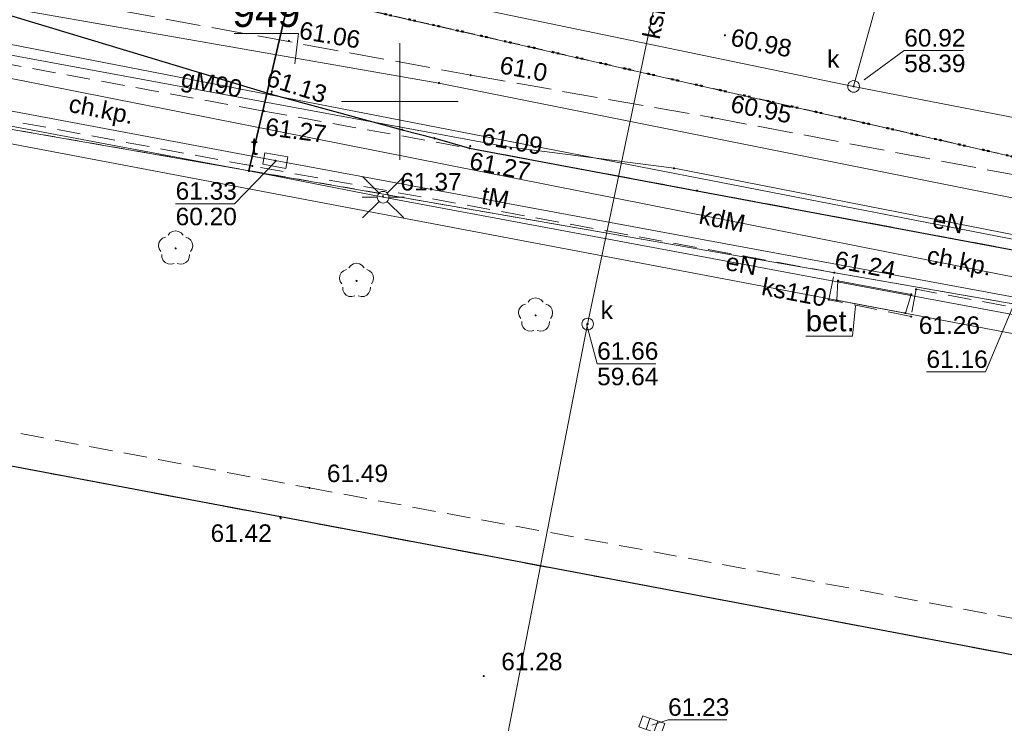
# Model space of a CAD drawing. Header units: millimetres. Extents: x 6421400 to 6424255, y 5791334 to 5793836.
# Tile 62 of 101: x 6422834 to 6422876, y 5792873 to 5792904. Entities that reach past the tile are written whole.
import ezdxf
from ezdxf.enums import TextEntityAlignment as Align

# ---------------------------------------------------------------- set-up
doc = ezdxf.new("R2010")
doc.units = ezdxf.units.MM
for name, pattern in [('KROPK2', [1, 0.05, -0.95]), ('PRZER1-1', [1, 0.5, -0.5]), ('PRZER2-1', [1.5, 1, -0.5]), ('PRZER3-1', [2, 1.5, -0.5])]:
    doc.linetypes.add(name, pattern=pattern)
doc.layers.get('0').update_dxf_attribs({"color": 252})
for name, color, linetype, lineweight in [('GESDZI', 252, 'Continuous', 18), ('GESDZI_O', 252, 'Continuous', 18), ('GESJAE', 252, 'Continuous', 35), ('GESUZY', 252, 'Continuous', 18), ('GSLKRW', 252, 'Continuous', 25), ('GSPPRB', 252, 'Continuous', 18), ('GSPRDL', 252, 'Continuous', 18), ('GSSINN', 252, 'Continuous', 18), ('GSSKOA', 252, 'Continuous', 18), ('GSSKOD', 252, 'Continuous', 18), ('GSSKOD_O', 252, 'Continuous', 18), ('GTGTXT_O', 252, 'Continuous', 18), ('GULENN', 252, 'Continuous', 18), ('GULENN_O', 252, 'Continuous', 18), ('GULEOR', 252, 'Continuous', 25), ('GULGPI', 252, 'Continuous', 18), ('GULGPI_O', 252, 'Continuous', 18), ('GULKDP', 252, 'Continuous', 18), ('GULKDP_O', 252, 'Continuous', 18), ('GULKSP', 252, 'Continuous', 18), ('GULKSP_O', 252, 'Continuous', 18), ('GULTPR', 252, 'Continuous', 18), ('GULTPR_O', 252, 'Continuous', 18), ('GUPISL', 252, 'Continuous', 18), ('GUPKKS', 252, 'Continuous', 18), ('GUPKSD', 252, 'Continuous', 18), ('GUPKSD_O', 252, 'Continuous', 18), ('GUPTSD', 252, 'Continuous', 18), ('GUPTSD_O', 252, 'Continuous', 18), ('Ramka sekcyjna', 252, 'Continuous', 18)]:
    doc.layers.add(name, color=color, linetype=linetype, lineweight=lineweight)
for name, color, linetype in [('GSPWPN', 252, 'Continuous'), ('GSPWPN_O', 252, 'Continuous'), ('GSPWPS', 252, 'Continuous'), ('GSPWPS_O', 252, 'Continuous'), ('GUPKSH', 252, 'Continuous'), ('GUPKSH_O', 252, 'Continuous'), ('GUPTSH', 252, 'Continuous'), ('GUPTSH_O', 252, 'Continuous'), ('xref', 252, 'Continuous')]:
    doc.layers.add(name, color=color, linetype=linetype)
doc.styles.add('Arial', font='arial.ttf')

# ---------------------------------------------------------------- blocks, each defined once
blk = doc.blocks.new('GSPRDL1')
blk.add_hatch(color=0).paths.add_polyline_path([(-0.045, 0), (-0.042798, -0.013906), (-0.036406, -0.02645), (-0.02645, -0.036406), (-0.013906, -0.042798), (0, -0.045), (0.013906, -0.042798), (0.02645, -0.036406), (0.036406, -0.02645), (0.042798, -0.013906), (0.045, 0), (0.042798, 0.013906), (0.036406, 0.02645), (0.02645, 0.036406), (0.013906, 0.042798), (0, 0.045), (-0.013906, 0.042798), (-0.02645, 0.036406), (-0.036406, 0.02645), (-0.042798, 0.013906)])
at = {"color": 0}
for points in [[(-0.646351, 0.068773), (-0.677512, 0.194901), (-0.663766, 0.324092), (-0.606763, 0.440839), (-0.513345, 0.531129), (-0.394725, 0.584125), (-0.265141, 0.593465)], [(-0.134326, 0.635969), (-0.024001, 0.70458), (0.103115, 0.731429), (0.231763, 0.713292), (0.346501, 0.652348), (0.433559, 0.55591), (0.482485, 0.435555)], [(0.563333, 0.324277), (0.662679, 0.240553), (0.727494, 0.127956), (0.75, 0), (0.727494, -0.127956), (0.662679, -0.240553), (0.563333, -0.324277)], [(-0.265141, -0.593465), (-0.394725, -0.584125), (-0.513345, -0.531129), (-0.606763, -0.440839), (-0.663766, -0.324092), (-0.677512, -0.194901), (-0.646351, -0.068773)], [(0.482485, -0.435555), (0.433559, -0.55591), (0.346501, -0.652348), (0.231763, -0.713292), (0.103115, -0.731429), (-0.024001, -0.70458), (-0.134326, -0.635969)]]:
    blk.add_lwpolyline(points, dxfattribs=at)
blk = doc.blocks.new('GSPWPS1')
blk.add_hatch(color=0).paths.add_polyline_path([(0, 0.045), (-0.011647, 0.043467), (-0.0225, 0.038971), (-0.03182, 0.03182), (-0.038971, 0.0225), (-0.043467, 0.011647), (-0.045, 0), (-0.043467, -0.011647), (-0.038971, -0.0225), (-0.03182, -0.03182), (-0.0225, -0.038971), (-0.011647, -0.043467), (0, -0.045), (0.011647, -0.043467), (0.0225, -0.038971), (0.03182, -0.03182), (0.038971, -0.0225), (0.043467, -0.011647), (0.045, 0), (0.043467, 0.011647), (0.038971, 0.0225), (0.03182, 0.03182), (0.0225, 0.038971), (0.011647, 0.043467)])
blk = doc.blocks.new('GSPWPN1')
blk.add_hatch(color=0).paths.add_polyline_path([(0, 0.045), (-0.011647, 0.043467), (-0.0225, 0.038971), (-0.03182, 0.03182), (-0.038971, 0.0225), (-0.043467, 0.011647), (-0.045, 0), (-0.043467, -0.011647), (-0.038971, -0.0225), (-0.03182, -0.03182), (-0.0225, -0.038971), (-0.011647, -0.043467), (0, -0.045), (0.011647, -0.043467), (0.0225, -0.038971), (0.03182, -0.03182), (0.038971, -0.0225), (0.043467, -0.011647), (0.045, 0), (0.043467, 0.011647), (0.038971, 0.0225), (0.03182, 0.03182), (0.0225, 0.038971), (0.011647, 0.043467)])
blk = doc.blocks.new('GUPKSH1')
blk.add_hatch(color=0).paths.add_polyline_path([(0, 0.045), (-0.011647, 0.043467), (-0.0225, 0.038971), (-0.03182, 0.03182), (-0.038971, 0.0225), (-0.043467, 0.011647), (-0.045, 0), (-0.043467, -0.011647), (-0.038971, -0.0225), (-0.03182, -0.03182), (-0.0225, -0.038971), (-0.011647, -0.043467), (0, -0.045), (0.011647, -0.043467), (0.0225, -0.038971), (0.03182, -0.03182), (0.038971, -0.0225), (0.043467, -0.011647), (0.045, 0), (0.043467, 0.011647), (0.038971, 0.0225), (0.03182, 0.03182), (0.0225, 0.038971), (0.011647, 0.043467)])
blk = doc.blocks.new('GUPTSH1')
blk.add_hatch(color=0).paths.add_polyline_path([(0, 0.045), (-0.011647, 0.043467), (-0.0225, 0.038971), (-0.03182, 0.03182), (-0.038971, 0.0225), (-0.043467, 0.011647), (-0.045, 0), (-0.043467, -0.011647), (-0.038971, -0.0225), (-0.03182, -0.03182), (-0.0225, -0.038971), (-0.011647, -0.043467), (0, -0.045), (0.011647, -0.043467), (0.0225, -0.038971), (0.03182, -0.03182), (0.038971, -0.0225), (0.043467, -0.011647), (0.045, 0), (0.043467, 0.011647), (0.038971, 0.0225), (0.03182, 0.03182), (0.0225, 0.038971), (0.011647, 0.043467)])
blk = doc.blocks.new('GUPKSD1_1')
at = {"color": 0}
blk.add_lwpolyline([(0.25, 0), (0.241481, -0.064705), (0.216506, -0.125), (0.176777, -0.176777), (0.125, -0.216506), (0.064705, -0.241481), (0, -0.25), (-0.064705, -0.241481), (-0.125, -0.216506), (-0.176777, -0.176777), (-0.216506, -0.125), (-0.241481, -0.064705), (-0.25, 0), (-0.241481, 0.064705), (-0.216506, 0.125), (-0.176777, 0.176777), (-0.125, 0.216506), (-0.064705, 0.241481), (0, 0.25), (0.064705, 0.241481), (0.125, 0.216506), (0.176777, 0.176777), (0.216506, 0.125), (0.241481, 0.064705)], close=True, dxfattribs=at)
blk = doc.blocks.new('GUPKKS1')
at = {"color": 0}
blk.add_lwpolyline([(0.5, -0.25), (-0.5, -0.25), (-0.5, 0.25), (0.5, 0.25)], close=True, dxfattribs=at)
for points in [[(-0.175, -0.25), (-0.175, 0.25)], [(0.175, -0.25), (0.175, 0.25)]]:
    blk.add_lwpolyline(points, dxfattribs=at)
blk = doc.blocks.new('GUPISL1_2')
at = {"color": 0}
for points in [[(-0.176777, 0.176777), (-0.883883, 0.883883)], [(0, 0.25), (0, 0.9)], [(0.176777, 0.176777), (0.883883, 0.883883)], [(-0.176777, -0.176777), (-0.883883, -0.883883)], [(0, -0.25), (0, -0.9)], [(0.176777, -0.176777), (0.883883, -0.883883)]]:
    blk.add_lwpolyline(points, dxfattribs=at)
blk.add_lwpolyline([(0.25, 0), (0.241481, -0.064705), (0.216506, -0.125), (0.176777, -0.176777), (0.125, -0.216506), (0.064705, -0.241481), (0, -0.25), (-0.064705, -0.241481), (-0.125, -0.216506), (-0.176777, -0.176777), (-0.216506, -0.125), (-0.241481, -0.064705), (-0.25, 0), (-0.241481, 0.064705), (-0.216506, 0.125), (-0.176777, 0.176777), (-0.125, 0.216506), (-0.064705, 0.241481), (0, 0.25), (0.064705, 0.241481), (0.125, 0.216506), (0.176777, 0.176777), (0.216506, 0.125), (0.241481, 0.064705)], close=True, dxfattribs=at)
blk = doc.blocks.new('GUPTSD1_3')
at = {"color": 0}
blk.add_lwpolyline([(0.5, 0.25), (0.5, -0.25), (-0.5, -0.25), (-0.5, 0.25)], close=True, dxfattribs=at)
blk = doc.blocks.new('GSPPRB0')
at = {"color": 0, "lineweight": 18}
blk.add_lwpolyline([(-0.007955, 0.0225), (0.007955, 0.0225), (0.0225, 0.007955), (0.0225, -0.007955), (0.007955, -0.0225), (-0.007955, -0.0225), (-0.0225, -0.007955), (-0.0225, 0.007955)], close=True, dxfattribs=at)
blk = doc.blocks.new('G$CC51CC4AD')
at = {"layer": 'GESDZI', "linetype": 'Continuous', "lineweight": 18, "elevation": 10.3}
for points in [[(6422795.341, 5792905.438), (6422908.081, 5792885.793), (6422911.194, 5792830.604), (6422917.26, 5792719.89), (6422863.06, 5792716.73), (6422822.73, 5792724.17), (6422811.63, 5792724.79), (6422810.34, 5792698.25), (6422801.082, 5792696.382), (6422784.98, 5792698.5), (6422786.28, 5792726.3), (6422688.8, 5792730.98), (6422628.77, 5792742.38), (6422626.228, 5792743.45), (6422630.461, 5792804.26), (6422635.086, 5792870.721), (6422635.545, 5792889.65), (6422641.575, 5792889.501), (6422641.844, 5792899.611), (6422635.964, 5792905.63), (6422636.303, 5792918.88), (6422638.343, 5792930.71), (6422642.952, 5792933.93)], [(6422840.351, 5792905.8), (6422794.841, 5792915.278), (6422794.32, 5792925.538), (6422844.16, 5792915.22), (6422858.82, 5792911.581), (6422907.314, 5792899.542), (6422957.097, 5792883.872), (6422974.14, 5792878.56), (6422973.31, 5792878.35), (6422948.34, 5792877.34), (6422945.401, 5792877.874), (6422917.97, 5792887.063), (6422907.81, 5792890.473)], [(6422908.081, 5792885.793), (6422907.81, 5792890.473), (6422840.351, 5792905.8), (6422794.841, 5792915.278), (6422795.341, 5792905.438)]]:
    blk.add_lwpolyline(points, close=True, dxfattribs=at)
at = {"layer": 'GESDZI_O', "linetype": 'Continuous', "lineweight": 13, "elevation": 10.8, "flags": 128}
blk.add_lwpolyline([(6422845.51, 5792901.617), (6422845.663, 5792902.907), (6422842.903, 5792902.907)], dxfattribs=at)
at = {"layer": 'GESJAE', "linetype": 'KROPK2', "lineweight": 50, "elevation": 10.3}
for points in [[(6422907.81, 5792890.473), (6422840.351, 5792905.8), (6422794.841, 5792915.278), (6422794.32, 5792925.538), (6422794.3, 5792925.978), (6422777.25, 5792929.18), (6422728.351, 5792938.363), (6422705.292, 5792942.694), (6422677.181, 5792947.972), (6422669.801, 5792949.352), (6422646.821, 5792953.661), (6422642.643, 5792954.401), (6422632.881, 5792956.46), (6422632.062, 5792952.02), (6422630.082, 5792941.18), (6422628.613, 5792932.83), (6422626.333, 5792919.86), (6422625.845, 5792899.88), (6422625.595, 5792889.89), (6422625.205, 5792873.874), (6422593.676, 5792883.938), (6422561.056, 5792894.346), (6422502.866, 5792912.922), (6422491.896, 5792913.762)], [(6422491.896, 5792913.762), (6422502.866, 5792912.922), (6422561.056, 5792894.346), (6422593.676, 5792883.938), (6422625.205, 5792873.874), (6422625.595, 5792889.89), (6422625.845, 5792899.88), (6422626.333, 5792919.86), (6422628.613, 5792932.83), (6422630.082, 5792941.18), (6422632.062, 5792952.02), (6422632.881, 5792956.46), (6422642.643, 5792954.401), (6422646.821, 5792953.661), (6422669.801, 5792949.352), (6422677.181, 5792947.972), (6422705.292, 5792942.694), (6422728.351, 5792938.363), (6422777.25, 5792929.18), (6422794.3, 5792925.978), (6422794.32, 5792925.538), (6422794.841, 5792915.278), (6422840.351, 5792905.8), (6422907.81, 5792890.473)]]:
    blk.add_lwpolyline(points, dxfattribs=at)
at = {"layer": 'GESUZY', "linetype": 'PRZER1-1', "lineweight": 18, "elevation": 10.18}
for points in [[(6422638.343, 5792930.71), (6422642.952, 5792933.93), (6422691.625, 5792924.83), (6422795.341, 5792905.438), (6422908.081, 5792885.793)], [(6422907.81, 5792890.473), (6422840.351, 5792905.8), (6422794.841, 5792915.278), (6422794.32, 5792925.538), (6422794.3, 5792925.978), (6422777.25, 5792929.18), (6422728.351, 5792938.363), (6422727.793, 5792938.468), (6422717.419, 5792940.416), (6422710.031, 5792941.804), (6422705.292, 5792942.694), (6422701.86, 5792943.338), (6422683.709, 5792946.746), (6422677.181, 5792947.972), (6422669.801, 5792949.352), (6422646.821, 5792953.661), (6422642.643, 5792954.401), (6422632.881, 5792956.46)], [(6422907.81, 5792890.473), (6422840.351, 5792905.8), (6422794.841, 5792915.278), (6422794.32, 5792925.538), (6422794.3, 5792925.978), (6422818.125, 5792921.46), (6422847.57, 5792915.95), (6422858.72, 5792913.851), (6422877.04, 5792910.381)]]:
    blk.add_lwpolyline(points, dxfattribs=at)
blk.add_lwpolyline([(6422750.482, 5792703.054), (6422711.322, 5792708.222), (6422624.574, 5792719.673), (6422626.228, 5792743.45), (6422630.461, 5792804.26), (6422635.086, 5792870.721), (6422635.545, 5792889.65), (6422641.575, 5792889.501), (6422641.844, 5792899.611), (6422635.964, 5792905.63), (6422636.303, 5792918.88), (6422638.343, 5792930.71), (6422642.952, 5792933.93), (6422691.625, 5792924.83), (6422795.341, 5792905.438), (6422908.081, 5792885.793), (6422911.194, 5792830.604), (6422917.26, 5792719.89), (6422810.34, 5792698.25), (6422801.082, 5792696.382)], close=True, dxfattribs=at)
at = {"layer": 'GSLKRW', "linetype": 'Continuous', "lineweight": 25, "elevation": 10.18}
for points in [[(6422891.74, 5792873.38), (6422844.89, 5792882.21), (6422823.17, 5792886.3), (6422822.52, 5792883.47), (6422821.53, 5792882.01), (6422819.18, 5792881.58), (6422813.72, 5792882.64), (6422811.14, 5792883.64), (6422808.33, 5792886.15), (6422807.35, 5792888.8), (6422807.09, 5792892.68), (6422808.48, 5792901.82), (6422809.32, 5792904.24)], [(6422824.85, 5792906.25), (6422844.5, 5792900.32), (6422850.11, 5792898.79), (6422851.5, 5792898.43), (6422852.99, 5792898), (6422862.74, 5792896.18), (6422889.38, 5792891.19)]]:
    blk.add_lwpolyline(points, dxfattribs=at)
at = {"layer": 'GSSINN', "linetype": 'Continuous', "lineweight": 18, "elevation": 10.3}
blk.add_lwpolyline([(6422868.77, 5792892.32), (6422871.91, 5792891.74), (6422871.66, 5792890.94), (6422868.72, 5792891.49)], close=True, dxfattribs=at)
at = {"layer": 'GSSKOA', "linetype": 'PRZER3-1', "lineweight": 18, "elevation": 10.18}
blk.add_lwpolyline([(6422808.43, 5792901.89), (6422809.39, 5792904.15), (6422810.67, 5792905.83), (6422812.14, 5792906.97), (6422813.8, 5792907.73), (6422815.53, 5792907.93), (6422818.26, 5792907.5), (6422822.28, 5792906.79), (6422853.04, 5792901.13), (6422863.38, 5792899.31), (6422889.72, 5792894.33)], dxfattribs=at)
at = {"layer": 'GSSKOD', "linetype": 'PRZER2-1', "lineweight": 18, "elevation": 10.18}
for points in [[(6422892.17, 5792888.24), (6422872.12, 5792891.96), (6422871.91, 5792890.79), (6422868.38, 5792891.51), (6422868.62, 5792892.67), (6422843.69, 5792897.24), (6422812.44, 5792903.09), (6422811.43, 5792902.94), (6422810.85, 5792902.21), (6422810.46, 5792901.26), (6422809.84, 5792901.44), (6422808.48, 5792901.82), (6422809.32, 5792904.24), (6422810.63, 5792905.83), (6422816.75, 5792904.65), (6422817.83, 5792905.48), (6422818.26, 5792907.58), (6422822.26, 5792906.86), (6422821.82, 5792904.8), (6422822.47, 5792903.59), (6422844.18, 5792899.59), (6422852.99, 5792898), (6422862.74, 5792896.18), (6422889.38, 5792891.19)], [(6422891.74, 5792873.38), (6422844.89, 5792882.21), (6422823.17, 5792886.3), (6422822.52, 5792883.47), (6422821.53, 5792882.01), (6422819.18, 5792881.58), (6422813.72, 5792882.64), (6422811.14, 5792883.64), (6422808.33, 5792886.15), (6422807.35, 5792888.8), (6422807.09, 5792892.68), (6422808.48, 5792901.82), (6422809.84, 5792901.44), (6422808.49, 5792892.53), (6422808.68, 5792889.2), (6422809.41, 5792886.89), (6422811.7, 5792884.9), (6422814.15, 5792884.19), (6422819.5, 5792883.06), (6422820.57, 5792883.14), (6422821.11, 5792883.83), (6422821.97, 5792888), (6422846.13, 5792883.45), (6422907.22, 5792872.12)]]:
    blk.add_lwpolyline(points, dxfattribs=at)
at = {"layer": 'GTGTXT_O', "linetype": 'Continuous', "lineweight": 13, "elevation": 10.8, "flags": 128}
blk.add_lwpolyline([(6422869.526, 5792891.254), (6422869.396, 5792889.951), (6422867.396, 5792889.951)], dxfattribs=at)
at = {"layer": 'GULENN', "linetype": 'Continuous', "lineweight": 18, "elevation": 10.18}
for points in [[(6422843.54, 5792897.03), (6422822.86, 5792900.92), (6422823.09, 5792906.01)], [(6422843.54, 5792897.03), (6422847.865, 5792915.591), (6422847.895, 5792915.72)], [(6423033.836, 5792887.301), (6422995.71, 5792885.1), (6422966.207, 5792883.987), (6422936.431, 5792885.517), (6422908.19, 5792889.876), (6422880.941, 5792894.926), (6422851.677, 5792900.789), (6422820.256, 5792906.286)], [(6422943.73, 5792883.754), (6422939.78, 5792883.994), (6422937.93, 5792883.814), (6422935.74, 5792884.424), (6422928.76, 5792884.844), (6422928.421, 5792882.534), (6422925.041, 5792882.064), (6422917.261, 5792883.263), (6422913.211, 5792884.603), (6422913.621, 5792887.533), (6422906.411, 5792889.043), (6422890.001, 5792891.612), (6422861.751, 5792897.141), (6422854.531, 5792898.081), (6422827.091, 5792903.139)], [(6423035, 5792887.55), (6423033.66, 5792887.36), (6423029.25, 5792887.16), (6423025.07, 5792887.14), (6423013.52, 5792886.48), (6423008.65, 5792886.27), (6422995.43, 5792885.49), (6422988.91, 5792885.16), (6422977.99, 5792884.76), (6422965.02, 5792884.8), (6422953.22, 5792885.03), (6422937.06, 5792885.87), (6422935.81, 5792886.42), (6422932.77, 5792885.87), (6422915.65, 5792888.13), (6422909.19, 5792889.75), (6422908.53, 5792885.05), (6422880, 5792890.18), (6422849.29, 5792895.9), (6422843.54, 5792897.03)]]:
    blk.add_lwpolyline(points, dxfattribs=at)
at = {"layer": 'GULEOR', "linetype": 'Continuous', "lineweight": 35, "elevation": 10.18}
blk.add_lwpolyline([(6422847.865, 5792915.591), (6422843.54, 5792897.03)], dxfattribs=at)
at = {"layer": 'GULGPI', "linetype": 'Continuous', "lineweight": 18, "elevation": 10.18}
blk.add_lwpolyline([(6422638.486, 5792939.898), (6422639.138, 5792940.71), (6422638.725, 5792938.549), (6422710.267, 5792924.894), (6422710.492, 5792926.072), (6422732.062, 5792921.955), (6422792.59, 5792910.443), (6422801.69, 5792908.614), (6422882.201, 5792892.942)], dxfattribs=at)
at = {"layer": 'GULKDP', "linetype": 'Continuous', "lineweight": 18, "elevation": 10.18}
blk.add_lwpolyline([(6422926.742, 5792882.822), (6422904.497, 5792886.217), (6422876.77, 5792892.39), (6422827.28, 5792902.18), (6422826.75, 5792902.28)], dxfattribs=at)
at = {"layer": 'GULKSP', "linetype": 'Continuous', "lineweight": 18, "elevation": 10.18}
for points in [[(6422933.991, 5792877.567), (6422925.669, 5792890.064), (6422894.693, 5792895.753), (6422869.444, 5792900.647), (6422836.15, 5792907.548), (6422796.698, 5792915.783), (6422786.962, 5792917.812)], [(6422863.011, 5792914.104), (6422858.05, 5792890.47)], [(6422869.444, 5792900.647), (6422872.476, 5792911.605)], [(6422797.581, 5792906.348), (6422802.451, 5792904.498), (6422809.311, 5792902.749), (6422882.951, 5792888.792), (6422911.901, 5792884.063), (6422924.441, 5792882.563), (6422925.441, 5792881.974)], [(6422858.05, 5792890.47), (6422850.606, 5792852.212), (6422849.016, 5792842.988)]]:
    blk.add_lwpolyline(points, dxfattribs=at)
at = {"layer": 'GULTPR', "linetype": 'Continuous', "lineweight": 18, "elevation": 10.18}
blk.add_lwpolyline([(6422968.64, 5792879.665), (6422926.431, 5792881.824), (6422902.261, 5792886.823), (6422844.671, 5792897.47), (6422800.481, 5792905.768), (6422784.061, 5792907.377)], dxfattribs=at)
at = {"layer": 'GUPKSH_O', "linetype": 'Continuous', "lineweight": 13, "elevation": 10.8, "flags": 128}
for points in [[(6422869.899, 5792900.936), (6422871.613, 5792902.182), (6422874.133, 5792902.182)], [(6422876.77, 5792892.39), (6422875.086, 5792888.419), (6422872.566, 5792888.419)], [(6422857.999, 5792890.479), (6422858.458, 5792888.77), (6422860.978, 5792888.77)], [(6422860.802, 5792873.285), (6422861.497, 5792873.515), (6422864.017, 5792873.515)]]:
    blk.add_lwpolyline(points, dxfattribs=at)
at = {"layer": 'GUPTSH_O', "linetype": 'Continuous', "lineweight": 13, "elevation": 10.8, "flags": 128}
blk.add_lwpolyline([(6422844.71, 5792897.453), (6422842.922, 5792895.623), (6422840.402, 5792895.623)], dxfattribs=at)
at = {"layer": 'Ramka sekcyjna', "linetype": 'Continuous', "lineweight": 18, "elevation": 100, "flags": 128}
for points in [[(6422850, 5792897.5), (6422850, 5792902.5)], [(6422852.5, 5792900), (6422847.5, 5792900)]]:
    blk.add_lwpolyline(points, dxfattribs=at)
at = {"layer": 'GSPPRB', "linetype": 'Continuous', "lineweight": 18, "rotation": 90}
for p in [(6422851.677, 5792900.789, 10.28), (6422844.5, 5792900.32, 10.28), (6422850.11, 5792898.79, 10.28), (6422851.5, 5792898.43, 10.28), (6422854.531, 5792898.081, 10.28), (6422843.69, 5792897.24, 10.28), (6422843.54, 5792897.03, 10.28), (6422861.751, 5792897.141, 10.28), (6422862.74, 5792896.18, 10.28), (6422868.77, 5792892.32, 10.28), (6422871.91, 5792891.74, 10.28), (6422872.12, 5792891.96, 10.28), (6422868.38, 5792891.51, 10.28), (6422868.72, 5792891.49, 10.28), (6422871.66, 5792890.94, 10.28), (6422844.89, 5792882.21, 10.28)]:
    blk.add_blockref('GSPPRB0', p, dxfattribs=at)
at = {"layer": 'GSPRDL', "linetype": 'Continuous', "lineweight": 18, "rotation": 90}
for p in [(6422840.4, 5792893.71, 10.12), (6422848.15, 5792892.32, 10.12), (6422855.82, 5792890.84, 10.12)]:
    blk.add_blockref('GSPRDL1', p, dxfattribs=at)
at = {"layer": 'GSPWPN', "linetype": 'Continuous', "lineweight": 5, "rotation": 90}
blk.add_blockref('GSPWPN1', (6422853.04, 5792901.13, 10.2), dxfattribs=at)
at = {"layer": 'GSPWPS', "linetype": 'Continuous', "lineweight": 5, "rotation": 90}
for p in [(6422863.93, 5792902.84, 10.2), (6422845.25, 5792902.6, 10.2), (6422844.52, 5792900.42, 10.2), (6422844.18, 5792899.59, 10.2), (6422863.38, 5792899.31, 10.2), (6422853.02, 5792898.09, 10.2), (6422852.99, 5792898, 10.2), (6422849.28, 5792895.94, 10.2), (6422868.62, 5792892.67, 10.2), (6422871.91, 5792890.79, 10.2), (6422846.13, 5792883.45, 10.2), (6422844.9, 5792882.15, 10.2), (6422853.6, 5792875.39, 10.2)]:
    blk.add_blockref('GSPWPS1', p, dxfattribs=at)
at = {"layer": 'GUPISL', "linetype": 'Continuous', "lineweight": 18, "rotation": 90}
blk.add_blockref('GUPISL1_2', (6422849.29, 5792895.9, 10.24), dxfattribs=at)
at = {"layer": 'GUPKKS', "linetype": 'Continuous', "lineweight": 18, "rotation": 340.3881543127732}
blk.add_blockref('GUPKKS1', (6422860.802, 5792873.285, 10.24), dxfattribs=at)
at = {"layer": 'GUPKSD', "linetype": 'Continuous', "lineweight": 18, "rotation": 90}
for p in [(6422869.444, 5792900.647, 10.24), (6422858.05, 5792890.47, 10.24)]:
    blk.add_blockref('GUPKSD1_1', p, dxfattribs=at)
at = {"layer": 'GUPKSH', "linetype": 'Continuous', "lineweight": 5, "rotation": 90}
for p in [(6422869.444, 5792900.647, 10.24), (6422858.05, 5792890.47, 10.24)]:
    blk.add_blockref('GUPKSH1', p, dxfattribs=at)
at = {"layer": 'GUPTSD', "linetype": 'Continuous', "lineweight": 18, "rotation": 349.5250622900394}
blk.add_blockref('GUPTSD1_3', (6422844.671, 5792897.47, 10.24), dxfattribs=at)
at = {"layer": 'GUPTSH', "linetype": 'Continuous', "lineweight": 5, "rotation": 90}
blk.add_blockref('GUPTSH1', (6422844.67, 5792897.47, 10.24), dxfattribs=at)
at = {"layer": 'GESDZI_O', "linetype": 'Continuous', "lineweight": 0, "style": 'Arial'}
blk.add_text('949', height=1.25, rotation=360, dxfattribs=at).set_placement((6422844.283, 5792903.194, 10.8), align=Align.CENTER)
at = {"layer": 'GSPWPN_O', "linetype": 'Continuous', "lineweight": 0, "style": 'Arial'}
blk.add_text('61.0', height=0.75, rotation=349.4973, dxfattribs=at).set_placement((6422856.243, 5792900.846, 10.8), align=Align.RIGHT)
at = {"layer": 'GSPWPS_O', "linetype": 'Continuous', "lineweight": 0, "style": 'Arial'}
for s, rotation, p in [('61.06', 350.4465, (6422845.653, 5792902.702, 10.8)), ('60.98', 348.4385, (6422864.13, 5792902.41, 10.8)), ('61.13', 342.64, (6422844.228, 5792900.699, 10.8)), ('60.95', 348.9731, (6422864.13, 5792899.56, 10.8)), ('61.27', 352.5859, (6422844.206, 5792898.566, 10.8)), ('61.09', 349.7457, (6422853.461, 5792898.176, 10.8)), ('61.27', 349.0532, (6422852.939, 5792897.121, 10.8)), ('61.37', 360, (6422850.03, 5792896.19, 10.8)), ('61.24', 349.3969, (6422868.585, 5792892.881, 10.8)), ('61.26', 360, (6422872.235, 5792890.049, 10.8)), ('61.49', 360, (6422846.88, 5792883.7, 10.8)), ('61.42', 360, (6422841.899, 5792881.139, 10.8)), ('61.28', 360, (6422854.35, 5792875.64, 10.8))]:
    blk.add_text(s, height=0.75, rotation=rotation, dxfattribs=at).set_placement(p)
at = {"layer": 'GSSKOD_O', "linetype": 'Continuous', "lineweight": 0, "style": 'Arial'}
for p in [(6422837.149, 5792899.296, 10.8), (6422873.909, 5792892.803, 10.8)]:
    blk.add_text('ch.kp.', height=0.75, rotation=348.886, dxfattribs=at).set_placement(p, align=Align.CENTER)
at = {"layer": 'GTGTXT_O', "linetype": 'Continuous', "lineweight": 0, "style": 'Arial'}
blk.add_text('bet.', height=0.9, rotation=360, dxfattribs=at).set_placement((6422867.396, 5792890.158, 10.8))
at = {"layer": 'GULENN_O', "linetype": 'Continuous', "lineweight": 0, "style": 'Arial'}
for rotation, p in [(347.8736, (6422873.426, 5792894.474, 10.8)), (349.4491, (6422864.576, 5792892.671, 10.8))]:
    blk.add_text('eN', height=0.75, rotation=rotation, dxfattribs=at).set_placement(p, align=Align.CENTER)
at = {"layer": 'GULGPI_O', "linetype": 'Continuous', "lineweight": 0, "style": 'Arial'}
blk.add_text('gM90', height=0.75, rotation=348.9844, dxfattribs=at).set_placement((6422841.874, 5792900.41, 10.8), align=Align.CENTER)
at = {"layer": 'GULKDP_O', "linetype": 'Continuous', "lineweight": 0, "style": 'Arial'}
blk.add_text('kdM', height=0.75, rotation=348.5837, dxfattribs=at).set_placement((6422863.744, 5792894.585, 10.8), align=Align.CENTER)
at = {"layer": 'GULKSP_O', "linetype": 'Continuous', "lineweight": 0, "style": 'Arial'}
for s, rotation, p in [('ksM200', 78.853, (6422861.487, 5792904.429, 10.8)), ('ks110', 349.2681, (6422866.832, 5792891.465, 10.8))]:
    blk.add_text(s, height=0.75, rotation=rotation, dxfattribs=at).set_placement(p, align=Align.CENTER)
at = {"layer": 'GULTPR_O', "linetype": 'Continuous', "lineweight": 0, "style": 'Arial'}
blk.add_text('tM', height=0.75, rotation=348.4721, dxfattribs=at).set_placement((6422854.023, 5792895.526, 10.8), align=Align.CENTER)
at = {"layer": 'GUPKSD_O', "linetype": 'Continuous', "lineweight": 0, "style": 'Arial'}
for p in [(6422868.835, 5792901.45, 10.8), (6422859.132, 5792890.689, 10.8)]:
    blk.add_text('k', height=0.75, rotation=360, dxfattribs=at).set_placement(p, align=Align.RIGHT)
at = {"layer": 'GUPKSH_O', "linetype": 'Continuous', "lineweight": 0, "style": 'Arial'}
for s, p in [('60.92', (6422871.613, 5792902.354, 10.8)), ('58.39', (6422871.613, 5792901.259, 10.8)), ('61.66', (6422858.458, 5792888.943, 10.8)), ('61.16', (6422872.566, 5792888.591, 10.8)), ('59.64', (6422858.458, 5792887.848, 10.8)), ('61.23', (6422861.497, 5792873.688, 10.8))]:
    blk.add_text(s, height=0.75, rotation=360, dxfattribs=at).set_placement(p)
at = {"layer": 'GUPTSD_O', "linetype": 'Continuous', "lineweight": 0, "style": 'Arial'}
blk.add_text('t', height=0.75, rotation=360, dxfattribs=at).set_placement((6422843.921, 5792897.72, 10.8), align=Align.RIGHT)
at = {"layer": 'GUPTSH_O', "linetype": 'Continuous', "lineweight": 0, "style": 'Arial'}
for s, p in [('61.33', (6422840.402, 5792895.796, 10.8)), ('60.20', (6422840.402, 5792894.701, 10.8))]:
    blk.add_text(s, height=0.75, rotation=360, dxfattribs=at).set_placement(p)

msp = doc.modelspace()

# ---------------------------------------------------------------- block references
at = {"layer": 'xref'}
msp.add_blockref('G$CC51CC4AD', (0, 0), dxfattribs=at)

doc.saveas('drawing.dxf')
